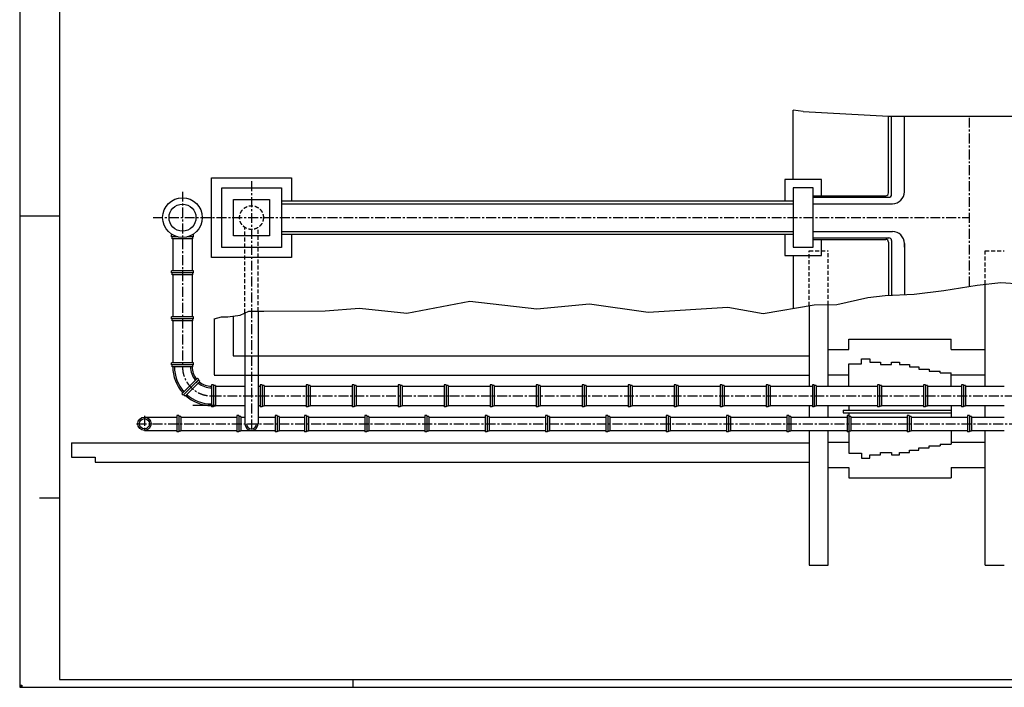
# Paper-space layout 'Ansicht 3' of a CAD drawing. Extents: x 1 to 126713, y 1 to 84101.
# Tile 1 of 3: x 1 to 62063, y 1 to 42051. Entities that reach past the tile are written whole.
import ezdxf

# ---------------------------------------------------------------- set-up
doc = ezdxf.new("R2010")
doc.units = 0
doc.header["$LTSCALE"] = 500
for name, pattern in [('AUSGEZOGEN', [0]), ('MITTE', [2, 1.25, -0.25, 0.25, -0.25]), ('VERDECKTX2', [0.75, 0.5, -0.25])]:
    doc.linetypes.add(name, pattern=pattern)
for name, color, linetype in [('050', 3, 'AUSGEZOGEN'), ('3DHilf', 4, 'CONTINUOUS'), ('3DRohre', 2, 'CONTINUOUS'), ('MI25', 7, 'MITTE'), ('RAHMENA', 7, 'CONTINUOUS'), ('RAHMENI', 4, 'CONTINUOUS'), ('VE25', 7, 'VERDECKTX2'), ('VO25', 7, 'CONTINUOUS'), ('VO35', 2, 'CONTINUOUS'), ('VO50', 1, 'CONTINUOUS')]:
    doc.layers.add(name, color=color, linetype=linetype)
picture_1 = doc.add_image_def('image3.bmp', size_in_pixel=(4096, 3072))

psp = doc.layouts.new('Ansicht 3')

# ---------------------------------------------------------------- linework, layer by layer
at = {"layer": '050'}
psp.add_line((12342, 17747), (10908, 17747), dxfattribs=at)
at = {"layer": '3DHilf', "extrusion": (0, -1, 0)}
psp.add_line((10642, 1, 7384), (13182, 1, 7384), dxfattribs=at)
at = {"layer": 'MI25'}
for p, q in [((59863, 25254), (59863, 35983)), ((14613, 31871), (14613, 16184)), ((10263, 31216), (10263, 20185)), ((8404, 29587), (59863, 29587)), ((12092, 18356), (86413, 18356)), ((7863, 17097), (7863, 16109)), ((7369, 16603), (92663, 16603))]:
    psp.add_line(p, q, dxfattribs=at)
psp.add_arc((12092, 20185), 1828, 180, 270, dxfattribs=at)
at = {"layer": 'RAHMENA'}
for p, q in [((1, 84101), (1, 1)), ((1, 29701), (2501, 29701)), ((1251, 11944), (2501, 11944)), ((1, 1), (126713, 1)), ((21001, 501), (21001, 1))]:
    psp.add_line(p, q, dxfattribs=at)
at = {"layer": 'RAHMENI'}
for p, q in [((2501, 83601), (2501, 501)), ((2501, 501), (126213, 501))]:
    psp.add_line(p, q, dxfattribs=at)
at = {"layer": 'VE25'}
for p, q in [((14194, 23580), (14194, 28964)), ((15032, 23692), (15032, 28964)), ((49763, 27485), (50963, 27485)), ((49763, 24031), (49763, 27485)), ((50963, 24102), (50963, 27485)), ((60863, 25391), (60863, 27485)), ((60863, 27485), (62063, 27485))]:
    psp.add_line(p, q, dxfattribs=at)
psp.add_circle((14613, 29587), 750, dxfattribs=at)
at = {"layer": 'VO25'}
for p, q in [((48763, 31979), (48763, 36358)), ((54763, 31138), (54763, 35983)), ((54963, 31038), (54963, 35983)), ((55763, 31213), (55763, 35983)), ((16493, 30637), (48763, 30637)), ((16493, 30463), (48763, 30463)), ((50013, 30963), (54588, 30963)), ((50013, 30863), (54788, 30863)), ((50013, 30463), (55013, 30463)), ((16493, 28710), (48763, 28710)), ((50013, 28710), (55013, 28710)), ((16493, 28537), (48763, 28537)), ((50013, 28310), (54788, 28310)), ((50013, 28210), (54588, 28210)), ((54763, 28035), (54763, 24696)), ((54963, 28135), (54963, 24703)), ((55763, 27720), (55763, 27960)), ((55763, 27960), (55763, 24733)), ((48763, 27195), (48763, 23860)), ((13988, 16166), (13948, 16166))]:
    psp.add_line(p, q, dxfattribs=at)
for points in [[(17128, 28537), (17128, 27072), (12099, 27072), (12099, 32101), (17128, 32101), (17128, 30637)], [(50538, 30963), (50538, 31979), (48238, 31979), (48238, 30637)], [(48238, 28537), (48238, 27195), (50538, 27195), (50538, 28210)]]:
    psp.add_lwpolyline(points, dxfattribs=at)
for points in [[(12734, 31466), (16493, 31466), (16493, 27707), (12734, 27707)], [(50013, 31454), (48763, 31454), (48763, 27720), (50013, 27720)], [(13483, 30736), (15743, 30736), (15743, 28437), (13483, 28437)]]:
    psp.add_lwpolyline(points, close=True, dxfattribs=at)
for centre, radius, start, end in [((54588, 31138), 175, 270, 0), ((54788, 31038), 175, 270, 0), ((55013, 31213), 750, 270, 0), ((55013, 27960), 750, 360, 90), ((54588, 28035), 175, 0, 90), ((54788, 28135), 175, 0, 90)]:
    psp.add_arc(centre, radius, start, end, dxfattribs=at)
at = {"layer": 'VO35'}
for p, q in [((49382, 36265), (48763, 36358)), ((49382, 36265), (54763, 35983)), ((54763, 35983), (63963, 35983)), ((9563, 28370), (9563, 28495)), ((9654, 28495), (9563, 28495)), ((9975, 28370), (9563, 28370)), ((9608, 28245), (9608, 28370)), ((10918, 28245), (9608, 28245)), ((9654, 28245), (9654, 26235)), ((10963, 28370), (10551, 28370)), ((10918, 28370), (10682, 28370)), ((10963, 28495), (10873, 28495)), ((10873, 28245), (10873, 26235)), ((10918, 28245), (10918, 28370)), ((10963, 28370), (10963, 28495)), ((10963, 26235), (9563, 26235)), ((9563, 26110), (9563, 26235)), ((10963, 26110), (9563, 26110)), ((9608, 25985), (9608, 26110)), ((10918, 26110), (10682, 26110)), ((10918, 25985), (10918, 26110)), ((10963, 26110), (10963, 26235)), ((10918, 25985), (9608, 25985)), ((9654, 25985), (9654, 23335)), ((10873, 25985), (10873, 23335)), ((15032, 23692), (15032, 16603)), ((10963, 23335), (9563, 23335)), ((9563, 23210), (9563, 23335)), ((10963, 23210), (9563, 23210)), ((9608, 23085), (9608, 23210)), ((10918, 23085), (9608, 23085)), ((9654, 23085), (9654, 20435)), ((10918, 23210), (10682, 23210)), ((10873, 23085), (10873, 20435)), ((10918, 23085), (10918, 23210)), ((10963, 23210), (10963, 23335)), ((14194, 23580), (14194, 16603)), ((10963, 20435), (9563, 20435)), ((9563, 20310), (9563, 20435)), ((10963, 20310), (9563, 20310)), ((9608, 20185), (9608, 20310)), ((10918, 20185), (9608, 20185)), ((10918, 20310), (10682, 20310)), ((10918, 20185), (10918, 20310)), ((10963, 20310), (10963, 20435)), ((11205, 19475), (10215, 18485)), ((11293, 19386), (10304, 18397)), ((11350, 19266), (10424, 18340)), ((11261, 19354), (11095, 19188)), ((11293, 19386), (11205, 19475)), ((11350, 19266), (11261, 19354)), ((12092, 19056), (12092, 17656)), ((12217, 19056), (12092, 19056)), ((12217, 19056), (12217, 17656)), ((12217, 19011), (12217, 18775)), ((12342, 19011), (12217, 19011)), ((12342, 19011), (12342, 17701)), ((12342, 18966), (14194, 18966)), ((15032, 18966), (15163, 18966)), ((15163, 19056), (15163, 17656)), ((15288, 19056), (15163, 19056)), ((15288, 19056), (15288, 17656)), ((15288, 19011), (15288, 18775)), ((15413, 19011), (15288, 19011)), ((15413, 19011), (15413, 17701)), ((15413, 18966), (18063, 18966)), ((18063, 19056), (18063, 17656)), ((18188, 19056), (18063, 19056)), ((18188, 19056), (18188, 17656)), ((18188, 19011), (18188, 18775)), ((18313, 19011), (18188, 19011)), ((18313, 19011), (18313, 17701)), ((18313, 18966), (20963, 18966)), ((20963, 19056), (20963, 17656)), ((21088, 19056), (20963, 19056)), ((21088, 19056), (21088, 17656)), ((21088, 19011), (21088, 18775)), ((21213, 19011), (21088, 19011)), ((21213, 19011), (21213, 17701)), ((21213, 18966), (23863, 18966)), ((23863, 19056), (23863, 17656)), ((23988, 19056), (23863, 19056)), ((23988, 19056), (23988, 17656)), ((23988, 19011), (23988, 18775)), ((24113, 19011), (23988, 19011)), ((24113, 19011), (24113, 17701)), ((24113, 18966), (26763, 18966)), ((26763, 19056), (26763, 17656)), ((26888, 19056), (26763, 19056)), ((26888, 19056), (26888, 17656)), ((26888, 19011), (26888, 18775)), ((27013, 19011), (26888, 19011)), ((27013, 19011), (27013, 17701)), ((27013, 18966), (29663, 18966)), ((29663, 19056), (29663, 17656)), ((29788, 19056), (29663, 19056)), ((29788, 19056), (29788, 17656)), ((29788, 19011), (29788, 18775)), ((29913, 19011), (29788, 19011)), ((29913, 19011), (29913, 17701)), ((29913, 18966), (32563, 18966)), ((32563, 19056), (32563, 17656)), ((32688, 19056), (32563, 19056)), ((32688, 19056), (32688, 17656)), ((32688, 19011), (32688, 18775)), ((32813, 19011), (32688, 19011)), ((32813, 19011), (32813, 17701)), ((32813, 18966), (35463, 18966)), ((35463, 19056), (35463, 17656)), ((35588, 19056), (35463, 19056)), ((35588, 19056), (35588, 17656)), ((35588, 19011), (35588, 18775)), ((35713, 19011), (35588, 19011)), ((35713, 19011), (35713, 17701)), ((35713, 18966), (38363, 18966)), ((38363, 19056), (38363, 17656)), ((38488, 19056), (38363, 19056)), ((38488, 19056), (38488, 17656)), ((38488, 19011), (38488, 18775)), ((38613, 19011), (38488, 19011)), ((38613, 19011), (38613, 17701)), ((38613, 18966), (41263, 18966)), ((41263, 19056), (41263, 17656)), ((41388, 19056), (41263, 19056)), ((41388, 19056), (41388, 17656)), ((41388, 19011), (41388, 18775)), ((41513, 19011), (41388, 19011)), ((41513, 19011), (41513, 17701)), ((41513, 18966), (44163, 18966)), ((44163, 19056), (44163, 17656)), ((44288, 19056), (44163, 19056)), ((44288, 19056), (44288, 17656)), ((44288, 19011), (44288, 18775)), ((44413, 19011), (44288, 19011)), ((44413, 19011), (44413, 17701)), ((44413, 18966), (47063, 18966)), ((47063, 19056), (47063, 17656)), ((47188, 19056), (47063, 19056)), ((47188, 19056), (47188, 17656)), ((47188, 19011), (47188, 18775)), ((47313, 19011), (47188, 19011)), ((47313, 19011), (47313, 17701)), ((47313, 18966), (49963, 18966)), ((49963, 19056), (49963, 17656)), ((50088, 19056), (49963, 19056)), ((50088, 19056), (50088, 17656)), ((50088, 19011), (50088, 18775)), ((50213, 19011), (50088, 19011)), ((50213, 19011), (50213, 17701)), ((50213, 18966), (54063, 18966)), ((54063, 19056), (54063, 17656)), ((54188, 19056), (54063, 19056)), ((54188, 19056), (54188, 17656)), ((54188, 19011), (54188, 18775)), ((54313, 19011), (54188, 19011)), ((54313, 19011), (54313, 17701)), ((54313, 18966), (56963, 18966)), ((56963, 19056), (56963, 17656)), ((57088, 19056), (56963, 19056)), ((57088, 19056), (57088, 17656)), ((57088, 19011), (57088, 18775)), ((57213, 19011), (57088, 19011)), ((57213, 19011), (57213, 17701)), ((57213, 18966), (59363, 18966)), ((59363, 19056), (59363, 17656)), ((59488, 19056), (59363, 19056)), ((59488, 19056), (59488, 17656)), ((59488, 19011), (59488, 18775)), ((59613, 19011), (59488, 19011)), ((59613, 19011), (59613, 17701)), ((59613, 18966), (62063, 18966)), ((10304, 18397), (10215, 18485)), ((10424, 18340), (10336, 18429)), ((12217, 17656), (12092, 17656)), ((12342, 17701), (12217, 17701)), ((12342, 17747), (14194, 17747)), ((15032, 17747), (15163, 17747)), ((15288, 17656), (15163, 17656)), ((15413, 17701), (15288, 17701)), ((15413, 17747), (18063, 17747)), ((18188, 17656), (18063, 17656)), ((18313, 17701), (18188, 17701)), ((18313, 17747), (20963, 17747)), ((21088, 17656), (20963, 17656)), ((21213, 17701), (21088, 17701)), ((21213, 17747), (23863, 17747)), ((23988, 17656), (23863, 17656)), ((24113, 17701), (23988, 17701)), ((24113, 17747), (26763, 17747)), ((26888, 17656), (26763, 17656)), ((27013, 17701), (26888, 17701)), ((27013, 17747), (29663, 17747)), ((29788, 17656), (29663, 17656)), ((29913, 17701), (29788, 17701)), ((29913, 17747), (32563, 17747)), ((32688, 17656), (32563, 17656)), ((32813, 17701), (32688, 17701)), ((32813, 17747), (35463, 17747)), ((35588, 17656), (35463, 17656)), ((35713, 17701), (35588, 17701)), ((35713, 17747), (38363, 17747)), ((38488, 17656), (38363, 17656)), ((38613, 17701), (38488, 17701)), ((38613, 17747), (41263, 17747)), ((41388, 17656), (41263, 17656)), ((41513, 17701), (41388, 17701)), ((41513, 17747), (44163, 17747)), ((44288, 17656), (44163, 17656)), ((44413, 17701), (44288, 17701)), ((44413, 17747), (47063, 17747)), ((47188, 17656), (47063, 17656)), ((47313, 17701), (47188, 17701)), ((47313, 17747), (49963, 17747)), ((50088, 17656), (49963, 17656)), ((50213, 17701), (50088, 17701)), ((50213, 17747), (54063, 17747)), ((51913, 17447), (51913, 17297)), ((51913, 17447), (58713, 17447)), ((54188, 17656), (54063, 17656)), ((54313, 17701), (54188, 17701)), ((54313, 17747), (56963, 17747)), ((57088, 17656), (56963, 17656)), ((57213, 17701), (57088, 17701)), ((57213, 17747), (59363, 17747)), ((59488, 17656), (59363, 17656)), ((59613, 17701), (59488, 17701)), ((59613, 17747), (62063, 17747)), ((7863, 17022), (9898, 17022)), ((9898, 17112), (9898, 16094)), ((10023, 17112), (9898, 17112)), ((10023, 17112), (10023, 16094)), ((10148, 17067), (10023, 17067)), ((10023, 17067), (10023, 16139)), ((10148, 17067), (10148, 16139)), ((10148, 17022), (13698, 17022)), ((13698, 17112), (13698, 16094)), ((13823, 17112), (13698, 17112)), ((13823, 17112), (13823, 16094)), ((13823, 17067), (13823, 16139)), ((13948, 17067), (13823, 17067)), ((13948, 17067), (13948, 16139)), ((13948, 17022), (14194, 17022)), ((15032, 17022), (16098, 17022)), ((16223, 17112), (16098, 17112)), ((16098, 17112), (16098, 16094)), ((16223, 17112), (16223, 16094)), ((16348, 17067), (16223, 17067)), ((16223, 17067), (16223, 16139)), ((16348, 17067), (16348, 16139)), ((16348, 17022), (17948, 17022)), ((17948, 17112), (17948, 16094)), ((18073, 17112), (17948, 17112)), ((18073, 17112), (18073, 16094)), ((18073, 17067), (18073, 16139)), ((18198, 17067), (18073, 17067)), ((18198, 17067), (18198, 16139)), ((18198, 17022), (21748, 17022)), ((21873, 17112), (21748, 17112)), ((21748, 17112), (21748, 16094)), ((21873, 17112), (21873, 16094)), ((21998, 17067), (21873, 17067)), ((21998, 17067), (21998, 16139)), ((21998, 17022), (25548, 17022)), ((25548, 17112), (25548, 16094)), ((25673, 17112), (25548, 17112)), ((25673, 17112), (25673, 16094)), ((25673, 17067), (25673, 16139)), ((25798, 17067), (25673, 17067)), ((25798, 17067), (25798, 16139)), ((25798, 17022), (29348, 17022)), ((29473, 17112), (29348, 17112)), ((29348, 17112), (29348, 16094)), ((29473, 17112), (29473, 16094)), ((29598, 17067), (29473, 17067)), ((29473, 17067), (29473, 16139)), ((29598, 17067), (29598, 16139)), ((29598, 17022), (33148, 17022)), ((33148, 17112), (33148, 16094)), ((33273, 17112), (33148, 17112)), ((33273, 17112), (33273, 16094)), ((33273, 17067), (33273, 16139)), ((33398, 17067), (33273, 17067)), ((33398, 17067), (33398, 16139)), ((33398, 17022), (36948, 17022)), ((37073, 17112), (36948, 17112)), ((36948, 17112), (36948, 16094)), ((37073, 17112), (37073, 16094)), ((37198, 17067), (37073, 17067)), ((37073, 17067), (37073, 16139)), ((37198, 17067), (37198, 16139)), ((37198, 17022), (40748, 17022)), ((40748, 17112), (40748, 16094)), ((40873, 17112), (40748, 17112)), ((40873, 17112), (40873, 16094)), ((40873, 17067), (40873, 16139)), ((40998, 17067), (40873, 17067)), ((40998, 17067), (40998, 16139)), ((40998, 17022), (44548, 17022)), ((44673, 17112), (44548, 17112)), ((44548, 17112), (44548, 16094)), ((44673, 17112), (44673, 16094)), ((44798, 17067), (44673, 17067)), ((44673, 17067), (44673, 16139)), ((44798, 17067), (44798, 16139)), ((44798, 17022), (48348, 17022)), ((48348, 17112), (48348, 16094)), ((48473, 17112), (48348, 17112)), ((48473, 17112), (48473, 16094)), ((48473, 17067), (48473, 16139)), ((48598, 17067), (48473, 17067)), ((48598, 17067), (48598, 16139)), ((48598, 17022), (52148, 17022)), ((51913, 17297), (58713, 17297)), ((52273, 17112), (52148, 17112)), ((52148, 17112), (52148, 16094)), ((52273, 17112), (52273, 16094)), ((52398, 17067), (52273, 17067)), ((52273, 17067), (52273, 16139)), ((52398, 17067), (52398, 16139)), ((52398, 17022), (55948, 17022)), ((55948, 17112), (55948, 16094)), ((56073, 17112), (55948, 17112)), ((56073, 17112), (56073, 16094)), ((56073, 17067), (56073, 16139)), ((56198, 17067), (56073, 17067)), ((56198, 17067), (56198, 16139)), ((56198, 17022), (59748, 17022)), ((59873, 17112), (59748, 17112)), ((59748, 17112), (59748, 16094)), ((59873, 17112), (59873, 16094)), ((59998, 17067), (59873, 17067)), ((59873, 17067), (59873, 16139)), ((59998, 17067), (59998, 16139)), ((59998, 17022), (62063, 17022)), ((7863, 16184), (9898, 16184)), ((10148, 16139), (10023, 16139)), ((10148, 16184), (13698, 16184)), ((13948, 16139), (13823, 16139)), ((13948, 16184), (16098, 16184)), ((16348, 16139), (16223, 16139)), ((16348, 16184), (17948, 16184)), ((18198, 16139), (18073, 16139)), ((18198, 16184), (21748, 16184)), ((21998, 16139), (21873, 16139)), ((21998, 16184), (25548, 16184)), ((25798, 16139), (25673, 16139)), ((25798, 16184), (29348, 16184)), ((29598, 16139), (29473, 16139)), ((29598, 16184), (33148, 16184)), ((33398, 16139), (33273, 16139)), ((33398, 16184), (36948, 16184)), ((37198, 16139), (37073, 16139)), ((37198, 16184), (40748, 16184)), ((40998, 16139), (40873, 16139)), ((40998, 16184), (44548, 16184)), ((44798, 16139), (44673, 16139)), ((44798, 16184), (48348, 16184)), ((48598, 16139), (48473, 16139)), ((48598, 16184), (52148, 16184)), ((52398, 16139), (52273, 16139)), ((52398, 16184), (55948, 16184)), ((56198, 16139), (56073, 16139)), ((56198, 16184), (59748, 16184)), ((59998, 16139), (59873, 16139)), ((59998, 16184), (62063, 16184)), ((10023, 16094), (9898, 16094)), ((13823, 16094), (13698, 16094)), ((16223, 16094), (16098, 16094)), ((18073, 16094), (17948, 16094)), ((21873, 16094), (21748, 16094)), ((25673, 16094), (25548, 16094)), ((29473, 16094), (29348, 16094)), ((33273, 16094), (33148, 16094)), ((37073, 16094), (36948, 16094)), ((40873, 16094), (40748, 16094)), ((44673, 16094), (44548, 16094)), ((48473, 16094), (48348, 16094)), ((52273, 16094), (52148, 16094)), ((56073, 16094), (55948, 16094)), ((59873, 16094), (59748, 16094))]:
    psp.add_line(p, q, dxfattribs=at)
for points in [[(46871, 23536), (50077, 24085), (51501, 24112), (53467, 24553), (54551, 24688), (56382, 24756), (58246, 24993), (60347, 25332), (61839, 25501), (64313, 25332)], [(12263, 23208), (12720, 23335), (13129, 23335), (13908, 23439), (14441, 23701), (15382, 23686), (19246, 23705), (21416, 23875), (24398, 23570), (28364, 24315), (32601, 23841), (35923, 24146), (39617, 23638), (44634, 23942), (46871, 23536)]]:
    psp.add_lwpolyline(points, dxfattribs=at)
for centre, radius in [((10263, 29587), 1250), ((10263, 29587), 850), ((7863, 16603), 419), ((7863, 16603), 319)]:
    psp.add_circle(centre, radius, dxfattribs=at)
for centre, radius, start, end in [((12092, 20185), 2438, 180, 222.06107), ((12092, 20185), 2338, 180, 222.06107), ((12092, 20185), 1319, 180, 219.11437), ((12092, 20185), 1219, 180, 219.11437), ((12092, 20185), 1319, 230.88563, 270), ((12092, 20185), 1219, 230.88563, 270), ((12092, 20185), 2438, 227.93893, 270), ((12092, 20185), 2338, 227.93893, 270), ((14613, 16603), 419, 180, 0), ((14613, 16603), 319, 180, 0)]:
    psp.add_arc(centre, radius, start, end, dxfattribs=at)
at = {"layer": 'VO50'}
for p, q in [((60863, 18966), (60863, 25391)), ((49763, 24031), (49763, 18966)), ((50963, 18966), (50963, 24102)), ((12263, 23208), (12263, 19685)), ((13463, 23379), (13463, 20885)), ((52263, 21285), (52263, 21935)), ((52263, 21935), (58713, 21935)), ((58713, 21285), (58713, 21935)), ((50963, 21285), (52263, 21285)), ((58713, 21285), (60863, 21285)), ((13463, 20885), (49763, 20885)), ((53063, 20385), (53063, 20685)), ((53063, 20685), (53583, 20685)), ((53583, 20685), (53583, 20485)), ((53583, 20485), (54263, 20485)), ((54263, 20485), (54263, 20335)), ((54963, 20335), (54963, 20485)), ((54963, 20485), (55463, 20485)), ((55463, 20485), (55463, 20335)), ((52263, 18966), (52263, 20385)), ((52263, 20385), (53063, 20385)), ((54263, 20335), (54963, 20335)), ((55463, 20335), (56083, 20335)), ((56083, 20335), (56083, 20185)), ((56083, 20185), (56683, 20185)), ((56683, 20185), (56683, 20035)), ((56683, 20035), (57333, 20035)), ((57333, 20035), (57333, 19918)), ((57333, 19918), (58023, 19918)), ((58023, 19801), (58023, 19918)), ((12263, 19666), (49763, 19666)), ((50963, 19685), (52263, 19685)), ((58023, 19801), (58713, 19801)), ((58713, 18966), (58713, 19801)), ((58713, 19685), (60863, 19685)), ((49763, 17747), (49763, 17022)), ((50963, 17022), (50963, 17747)), ((52263, 17747), (52263, 17447)), ((58713, 17747), (58713, 17022)), ((60863, 17022), (60863, 17747)), ((52263, 17297), (52263, 17022)), ((49763, 16184), (49763, 7699)), ((50963, 7699), (50963, 16184)), ((52263, 16184), (52263, 14739)), ((58713, 16184), (58713, 15322)), ((60863, 7699), (60863, 16184)), ((3263, 15399), (49763, 15399)), ((3263, 15399), (3263, 14499)), ((50963, 15439), (52263, 15439)), ((56083, 14939), (56683, 14939)), ((56083, 14789), (56083, 14939)), ((56683, 15089), (57333, 15089)), ((56683, 14939), (56683, 15089)), ((57333, 15206), (58023, 15206)), ((57333, 15089), (57333, 15206)), ((58023, 15322), (58713, 15322)), ((58023, 15322), (58023, 15206)), ((58713, 15439), (60863, 15439)), ((3263, 14499), (4763, 14499)), ((4763, 14499), (4763, 14180)), ((52263, 14739), (53063, 14739)), ((53063, 14739), (53063, 14439)), ((53063, 14439), (53583, 14439)), ((53583, 14639), (54263, 14639)), ((53583, 14439), (53583, 14639)), ((54263, 14789), (54963, 14789)), ((54263, 14639), (54263, 14789)), ((54963, 14789), (54963, 14639)), ((54963, 14639), (55463, 14639)), ((55463, 14789), (56083, 14789)), ((55463, 14639), (55463, 14789)), ((4763, 14180), (49763, 14180)), ((50963, 13839), (52263, 13839)), ((52263, 13839), (52263, 13189)), ((58713, 13839), (58713, 13189)), ((58713, 13839), (60863, 13839)), ((52263, 13189), (58713, 13189)), ((49763, 7699), (50963, 7699)), ((60863, 7699), (62063, 7699))]:
    psp.add_line(p, q, dxfattribs=at)

# ---------------------------------------------------------------- pictures from other files: only their frames are drawn
at = {"layer": '3DRohre'}
image = psp.add_image(picture_1, insert=(33, 51), size_in_units=(100, 75), dxfattribs=at)
image.dxf.flags = 7

doc.saveas('drawing.dxf')
